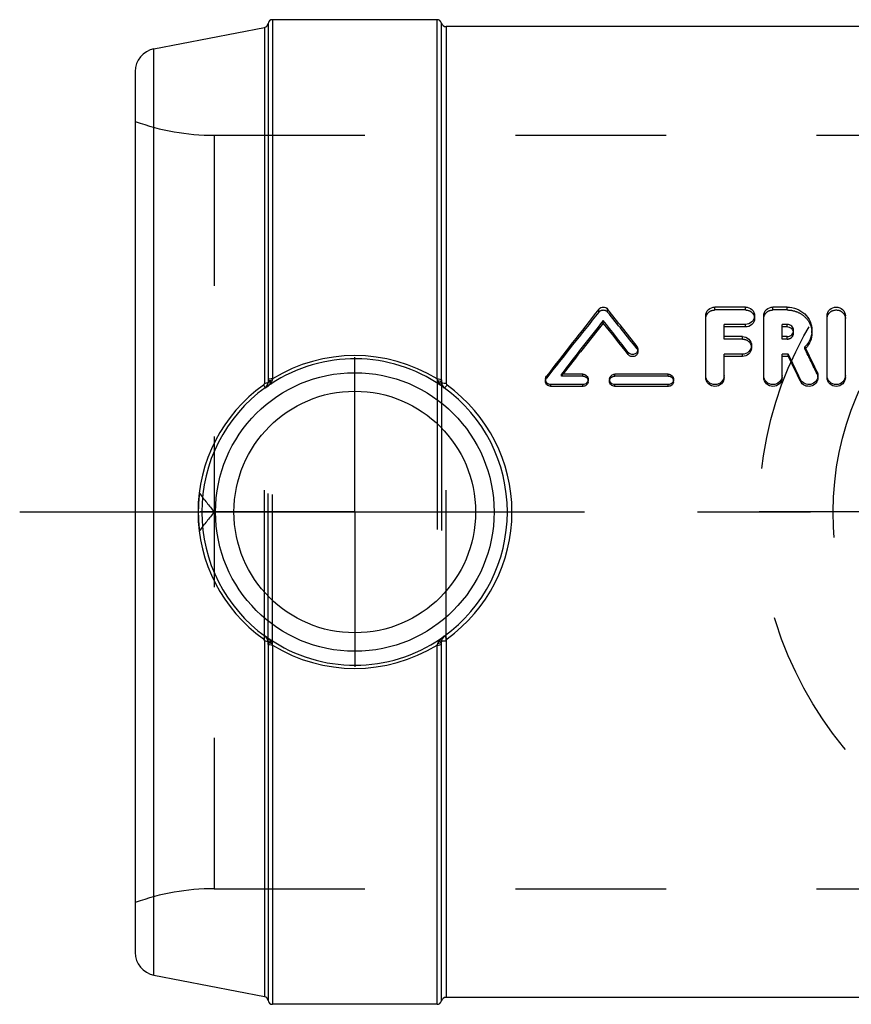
# Model space of a CAD drawing. Header units: millimetres. Extents: x 444 to 551, y 464 to 536.
# Tile 1 of 2: x 444 to 480, y 493 to 536. Entities that reach past the tile are written whole.
import ezdxf

# ---------------------------------------------------------------- set-up
doc = ezdxf.new("R2010")
doc.units = ezdxf.units.MM
doc.header["$LTSCALE"] = 65.185185
doc.linetypes.add('CENTER', pattern=[0.6, 0.375, -0.075, 0.075, -0.075])
doc.linetypes.add('HIDDEN', pattern=[0.2, 0.1, -0.1])
for name, color, linetype in [('KOERPER', 7, 'CONTINUOUS'), ('KONST.EL_MIT_GEO', 7, 'CONTINUOUS'), ('KURVEN', 7, 'CONTINUOUS')]:
    doc.layers.add(name, color=color, linetype=linetype)

msp = doc.modelspace()

# ---------------------------------------------------------------- linework, layer by layer
at = {"layer": 'KOERPER', "color": 7, "linetype": 'Continuous'}
for p, q in [((461.793, 535.921), (454.675, 535.921)), ((495.609, 535.621), (462.181, 535.621)), ((461.793, 493.321), (454.675, 493.321)), ((490.816, 493.621), (462.181, 493.621))]:
    msp.add_line(p, q, dxfattribs=at)
at = {"layer": 'KOERPER', "color": 8, "linetype": 'HIDDEN'}
msp.add_line((452.143, 530.921), (452.143, 498.321), dxfattribs=at)
at = {"layer": 'KOERPER', "color": 2, "linetype": 'CENTER'}
for q in [(458.231, 521.314), (451.538, 514.621), (458.231, 507.928), (464.924, 514.621)]:
    msp.add_line((458.231, 514.621), q, dxfattribs=at)
at = {"layer": 'KOERPER', "color": 8, "linetype": 'HIDDEN'}
for centre, radius, start, end in [((458.231, 514.621), 6.772, 173.1212, 186.8788), ((458.351, 514.621), 6.891, 173.2384, 179.9975), ((458.351, 514.621), 6.891, 180.0025, 186.7616)]:
    msp.add_arc(centre, radius, start, end, dxfattribs=at)
for points in [[(451.508, 515.432), (451.719, 515.161), (451.931, 514.891), (452.143, 514.621)], [(452.143, 514.621), (451.931, 514.351), (451.719, 514.08), (451.508, 513.81)]]:
    msp.add_open_spline(points, degree=3, dxfattribs=at)
at = {"layer": 'KONST.EL_MIT_GEO', "color": 7, "linetype": 'Continuous'}
for p, q in [((454.675, 535.921), (454.675, 520.385)), ((461.793, 520.38), (461.793, 535.921)), ((449.54, 534.66), (454.319, 535.589)), ((454.319, 535.589), (454.319, 520.19)), ((454.478, 535.753), (454.478, 520.339)), ((461.987, 520.34), (461.987, 535.771)), ((462.181, 535.621), (462.181, 520.188)), ((449.54, 494.581), (449.54, 534.66)), ((448.731, 533.679), (448.731, 495.563)), ((475.135, 523.486), (473.815, 523.486)), ((476.939, 523.486), (476.324, 523.486)), ((468.984, 522.791), (468.984, 522.908)), ((473.418, 520.521), (473.418, 523.114)), ((474.211, 522.208), (474.211, 522.74)), ((475.135, 522.74), (474.211, 522.74)), ((475.135, 522.626), (475.135, 522.74)), ((475.928, 520.521), (475.928, 523.114)), ((476.72, 522.208), (476.72, 522.74)), ((476.939, 522.74), (476.72, 522.74)), ((476.939, 522.626), (476.939, 522.74)), ((478.667, 520.521), (478.667, 523.114)), ((479.46, 520.521), (479.46, 523.114)), ((475.135, 522.626), (474.211, 522.626)), ((476.939, 522.626), (476.72, 522.626)), ((475.003, 522.208), (474.211, 522.208)), ((476.939, 522.208), (476.72, 522.208)), ((470.066, 521.431), (470.066, 521.528)), ((474.211, 520.521), (474.211, 521.449)), ((475.003, 521.449), (474.211, 521.449)), ((475.003, 521.352), (475.003, 521.449)), ((476.72, 520.521), (476.72, 521.449)), ((476.991, 521.449), (476.72, 521.449)), ((476.991, 521.352), (476.991, 521.449)), ((475.003, 521.352), (474.211, 521.352)), ((476.991, 521.352), (476.72, 521.352)), ((468.099, 520.585), (467.173, 520.585)), ((471.797, 520.585), (469.485, 520.585)), ((477.516, 520.277), (477.516, 520.357)), ((454.356, 519.983), (454.356, 519.998)), ((462.105, 519.997), (462.105, 519.983)), ((466.712, 520.056), (466.712, 520.134)), ((468.099, 520.134), (466.712, 520.134)), ((468.099, 520.056), (466.712, 520.056)), ((468.099, 520.056), (468.099, 520.134)), ((469.485, 520.056), (469.485, 520.134)), ((471.797, 520.134), (469.485, 520.134)), ((471.797, 520.056), (469.485, 520.056)), ((471.797, 520.056), (471.797, 520.134)), ((454.356, 509.243), (454.356, 509.258)), ((462.105, 509.258), (462.105, 509.245)), ((454.319, 509.051), (454.319, 493.652)), ((454.478, 508.902), (454.478, 493.488)), ((454.675, 508.857), (454.675, 493.321)), ((461.793, 493.321), (461.793, 508.862)), ((461.987, 493.471), (461.987, 508.902)), ((462.181, 509.054), (462.181, 493.621)), ((449.54, 494.581), (454.319, 493.652))]:
    msp.add_line(p, q, dxfattribs=at)
at = {"layer": 'KONST.EL_MIT_GEO', "color": 8, "linetype": 'HIDDEN'}
for p, q in [((452.143, 530.921), (491.131, 530.921)), ((468.795, 523.274), (468.795, 523.397)), ((469.172, 523.274), (469.172, 523.397)), ((473.815, 523.361), (473.815, 523.486)), ((475.135, 523.361), (473.815, 523.361)), ((475.135, 523.361), (475.135, 523.486)), ((476.324, 523.361), (476.324, 523.486)), ((476.939, 523.361), (476.324, 523.361)), ((476.939, 523.361), (476.939, 523.486)), ((475.532, 522.994), (475.532, 523.114)), ((477.22, 522.364), (477.22, 522.474)), ((478.013, 522.364), (478.013, 522.474)), ((474.211, 522.101), (474.211, 522.208)), ((475.003, 522.101), (474.211, 522.101)), ((475.003, 522.101), (475.003, 522.208)), ((476.72, 522.101), (476.72, 522.208)), ((476.939, 522.101), (476.72, 522.101)), ((476.939, 522.101), (476.939, 522.208)), ((470.437, 521.692), (470.437, 521.793)), ((470.483, 521.561), (470.483, 521.661)), ((475.399, 521.727), (475.399, 521.829)), ((477.712, 521.664), (477.712, 521.764)), ((467.173, 520.501), (467.173, 520.585)), ((467.214, 520.554), (467.239, 520.585)), ((468.099, 520.501), (468.099, 520.585)), ((469.485, 520.501), (469.485, 520.585)), ((471.797, 520.501), (471.797, 520.585)), ((478.234, 520.599), (478.234, 520.684)), ((454.319, 509.051), (454.319, 520.19)), ((454.478, 508.902), (454.478, 520.339)), ((454.675, 508.857), (454.675, 520.385)), ((461.793, 520.38), (461.793, 508.862)), ((461.987, 520.34), (461.987, 508.902)), ((462.181, 509.054), (462.181, 520.188)), ((466.481, 520.36), (466.481, 520.279)), ((466.527, 520.412), (466.527, 520.495)), ((467.173, 520.501), (467.214, 520.554)), ((468.099, 520.501), (467.173, 520.501)), ((468.33, 520.279), (468.33, 520.36)), ((469.254, 520.36), (469.254, 520.279)), ((471.797, 520.501), (469.485, 520.501)), ((472.028, 520.279), (472.028, 520.36)), ((473.418, 520.438), (473.418, 520.521)), ((474.211, 520.438), (474.211, 520.521)), ((475.928, 520.438), (475.928, 520.521)), ((476.72, 520.438), (476.72, 520.521)), ((478.271, 520.438), (478.271, 520.521)), ((478.667, 520.438), (478.667, 520.521)), ((479.46, 520.438), (479.46, 520.521)), ((452.143, 498.321), (491.131, 498.321))]:
    msp.add_line(p, q, dxfattribs=at)
at = {"layer": 'KONST.EL_MIT_GEO', "color": 2, "linetype": 'CENTER'}
msp.add_line((443.731, 514.621), (500.352, 514.621), dxfattribs=at)
at = {"layer": 'KONST.EL_MIT_GEO', "color": 7, "linetype": 'Continuous'}
for radius in [6.027, 5.227]:
    msp.add_circle((458.231, 514.621), radius, dxfattribs=at)
for centre, radius, start, end in [((454.675, 535.721), 0.2, 90, 170.6685), ((461.793, 535.721), 0.2, 14.4765, 90), ((454.281, 535.786), 0.2, 280.9996, 350.666), ((462.181, 535.821), 0.2, 194.4785, 270), ((449.731, 533.679), 1, 101, 180), ((617.71, 404.665), 190.454, 141.43411, 142.5424), ((324.594, 408.078), 184.936, 37.94401, 38.57686), ((619.23, 403.941), 191.643, 141.62724, 142.50776), ((616.347, 404.437), 189.007, 141.23039, 142.08307), ((321.77, 406.316), 187.792, 37.84367, 38.37893), ((324.333, 406.593), 185.542, 38.2381, 38.77514), ((475.049, 521.727), 0.35, 354.9008, 359.9938), ((285.082, 428.504), 213.232, 25.51641, 25.84171), ((289.022, 429.982), 209.829, 25.61163, 25.93917), ((476.987, 522.405), 1.038, 317.0085, 318.5205), ((458.231, 514.692), 6.558, 55.407, 123.525), ((458.231, 514.577), 6.81, 58.4546, 121.4724), ((289.448, 429.224), 208.95, 25.83377, 26.16194), ((454.18, 520.242), 0.3, 305.7852, 348.208), ((458.243, 514.667), 6.585, 123.4928, 126.1718), ((454.139, 520.247), 0.341, 311.3606, 348.7538), ((461.322, 520.342), 6.844, 180.025, 180.8958), ((459.702, 518.548), 5.352, 159.9225, 160.6794), ((459.96, 519.709), 1.953, 17.9242, 20.1059), ((462.473, 520.659), 0.751, 215.8319, 217.4569), ((457.769, 520.344), 4.218, 358.4368, 359.1703), ((458.038, 520.34), 3.949, 359.1807, 359.9974), ((462.323, 520.247), 0.342, 196.6247, 227.1253), ((462.281, 520.24), 0.3, 197.5645, 234.123), ((462.181, 520.927), 0.739, 267.6782, 269.9966), ((466.703, 520.36), 0.223, 168.7488, 179.9808), ((468.114, 520.279), 0.215, 348.5372, 359.987), ((469.475, 520.36), 0.221, 170.0454, 179.995), ((471.813, 520.279), 0.215, 348.5372, 359.987), ((458.193, 514.616), 6.746, 125.4851, 179.9624), ((458.236, 514.626), 6.627, 125.8366, 180.0481), ((453.475, 521.152), 1.464, 307.0056, 307.7704), ((454.145, 520.24), 0.333, 309.4375, 311.3105), ((458.221, 514.671), 6.58, 53.8279, 55.4441), ((462.318, 520.242), 0.335, 227.1526, 230.541), ((458.178, 514.626), 6.654, 359.9586, 53.8232), ((461.348, 520.791), 1.111, 320.5088, 321.9637), ((458.263, 514.616), 6.769, 0.0389, 54.2009), ((458.193, 514.625), 6.746, 180.0376, 234.515), ((458.236, 514.615), 6.627, 179.9519, 234.1634), ((458.178, 514.616), 6.654, 306.1768, 0.0414), ((458.263, 514.625), 6.769, 305.7991, 359.9612), ((458.239, 514.569), 6.579, 233.8282, 235.654), ((454.18, 508.999), 0.3, 11.7611, 54.2089), ((454.141, 508.995), 0.34, 11.1869, 50.4837), ((458.231, 514.549), 6.558, 235.6177, 304.5929), ((458.223, 514.569), 6.578, 304.5562, 306.1721), ((462.282, 509.002), 0.301, 125.877, 162.4263), ((462.321, 508.997), 0.339, 131.4947, 163.3597), ((462.988, 508.088), 1.466, 127.0101, 127.8047), ((462.317, 509.001), 0.333, 129.4523, 131.4862), ((461.349, 508.452), 1.109, 38.0331, 39.4895), ((461.95, 508.892), 7.472, 179.1227, 179.6473), ((460.571, 508.903), 6.093, 179.6696, 180.0043), ((454.107, 508.665), 0.606, 31.7574, 34.011), ((459.763, 510.716), 5.417, 199.3246, 200.0727), ((458.231, 514.665), 6.81, 238.528, 301.5451), ((459.985, 509.524), 1.926, 339.8788, 342.0911), ((457.924, 508.901), 4.063, 0.0179, 1.5732), ((462.181, 508.315), 0.739, 90.0029, 92.3211), ((449.731, 495.563), 1, 180, 259), ((454.281, 493.456), 0.2, 9.3333, 79.0004), ((454.675, 493.521), 0.2, 189.3323, 270), ((461.793, 493.521), 0.2, 270, 345.5233), ((462.181, 493.421), 0.2, 90, 165.5217)]:
    msp.add_arc(centre, radius, start, end, dxfattribs=at)
at = {"layer": 'KONST.EL_MIT_GEO', "color": 8, "linetype": 'HIDDEN'}
for centre, radius, start, end in [((452.143, 540.921), 10, 250.0516, 270), ((615.095, 404.96), 188.153, 141.03723, 142.14929), ((327.103, 408.337), 182.74, 38.33879, 38.9737), ((476.973, 522.364), 0.247, 0.0182, 12.9058), ((476.968, 522.422), 1.063, 314.4365, 317.0031), ((293.305, 430.683), 205.63, 25.92984, 26.26025), ((452.143, 488.321), 10, 90, 109.9484)]:
    msp.add_arc(centre, radius, start, end, dxfattribs=at)
at = {"layer": 'KONST.EL_MIT_GEO', "color": 7, "linetype": 'Continuous'}
for points, knots in [([(468.795, 523.397), (468.839, 523.452), (468.984, 523.52), (469.129, 523.452), (469.172, 523.397)], [0, 0, 0, 0, 0.500068, 1, 1, 1, 1]), ([(473.418, 523.114), (473.418, 523.21), (473.509, 523.413), (473.715, 523.486), (473.815, 523.486)], [0, 0, 0, 0, 0.49009, 1, 1, 1, 1]), ([(475.135, 523.486), (475.235, 523.486), (475.441, 523.412), (475.532, 523.21), (475.532, 523.114)], [0, 0, 0, 0, 0.510375, 1, 1, 1, 1]), ([(475.928, 523.114), (475.928, 523.21), (476.019, 523.413), (476.224, 523.486), (476.324, 523.486)], [0, 0, 0, 0, 0.49009, 1, 1, 1, 1]), ([(476.939, 523.486), (477.079, 523.486), (477.359, 523.434), (477.716, 523.212), (477.956, 522.876), (478.013, 522.606), (478.013, 522.474)], [0, 0, 0, 0, 0.257555, 0.510092, 0.75637, 1, 1, 1, 1]), ([(478.667, 523.114), (478.667, 523.21), (478.759, 523.413), (479.063, 523.523), (479.367, 523.413), (479.46, 523.21), (479.46, 523.114)], [0, 0, 0, 0, 0.245222, 0.499572, 0.754004, 1, 1, 1, 1]), ([(475.532, 523.114), (475.532, 523.018), (475.441, 522.815), (475.236, 522.74), (475.135, 522.74)], [0, 0, 0, 0, 0.489158, 1, 1, 1, 1]), ([(475.532, 522.994), (475.532, 522.899), (475.44, 522.698), (475.235, 522.626), (475.135, 522.626)], [0, 0, 0, 0, 0.486661, 1, 1, 1, 1]), ([(477.22, 522.474), (477.22, 522.543), (477.157, 522.687), (477.011, 522.74), (476.939, 522.74)], [0, 0, 0, 0, 0.490664, 1, 1, 1, 1]), ([(476.939, 522.208), (477.01, 522.208), (477.157, 522.261), (477.22, 522.406), (477.22, 522.474)], [0, 0, 0, 0, 0.508195, 1, 1, 1, 1]), ([(477.214, 522.419), (477.204, 522.462), (477.16, 522.544), (477.081, 522.594), (477.038, 522.609)], [0, 0, 0, 0, 0.492096, 1, 1, 1, 1]), ([(478.013, 522.474), (478.013, 522.344), (477.958, 522.08), (477.806, 521.857), (477.712, 521.764)], [0, 0, 0, 0, 0.495396, 1, 1, 1, 1]), ([(478.013, 522.364), (478.013, 522.247), (477.968, 522.011), (477.842, 521.806), (477.764, 521.718)], [0, 0, 0, 0, 0.495496, 1, 1, 1, 1]), ([(475.003, 522.208), (475.104, 522.208), (475.311, 522.131), (475.399, 521.926), (475.399, 521.829)], [0, 0, 0, 0, 0.508017, 1, 1, 1, 1]), ([(470.483, 521.661), (470.483, 521.615), (470.451, 521.52), (470.328, 521.436), (470.179, 521.434), (470.095, 521.491), (470.066, 521.528)], [0, 0, 0, 0, 0.244742, 0.494166, 0.74953, 1, 1, 1, 1]), ([(470.483, 521.561), (470.483, 521.516), (470.45, 521.423), (470.328, 521.34), (470.179, 521.338), (470.095, 521.394), (470.066, 521.431)], [0, 0, 0, 0, 0.242954, 0.492552, 0.749297, 1, 1, 1, 1]), ([(475.399, 521.829), (475.399, 521.731), (475.311, 521.526), (475.104, 521.449), (475.003, 521.449)], [0, 0, 0, 0, 0.491616, 1, 1, 1, 1]), ([(475.398, 521.696), (475.39, 521.605), (475.293, 521.42), (475.099, 521.352), (475.003, 521.352)], [0, 0, 0, 0, 0.489713, 1, 1, 1, 1]), ([(468.099, 520.585), (468.158, 520.585), (468.279, 520.539), (468.33, 520.417), (468.33, 520.36)], [0, 0, 0, 0, 0.504882, 1, 1, 1, 1]), ([(469.258, 520.398), (469.267, 520.449), (469.325, 520.548), (469.433, 520.585), (469.485, 520.585)], [0, 0, 0, 0, 0.497207, 1, 1, 1, 1]), ([(471.797, 520.585), (471.856, 520.585), (471.977, 520.539), (472.028, 520.417), (472.028, 520.36)], [0, 0, 0, 0, 0.504882, 1, 1, 1, 1]), ([(454.319, 520.19), (454.352, 520.192), (454.404, 520.199), (454.458, 520.214), (454.473, 520.228)], [0, 0, 0, 0, 0.612598, 1, 1, 1, 1]), ([(454.622, 520.258), (454.606, 520.231), (454.534, 520.133), (454.443, 520.051), (454.372, 519.995)], [0, 0, 0, 0, 0.254158, 1, 1, 1, 1]), ([(454.473, 520.228), (454.475, 520.229), (454.477, 520.232), (454.478, 520.234), (454.479, 520.235)], [0, 0, 0, 0, 0.530188, 1, 1, 1, 1]), ([(454.622, 520.258), (454.604, 520.258), (454.549, 520.254), (454.483, 520.219), (454.474, 520.181)], [0, 0, 0, 0, 0.318246, 1, 1, 1, 1]), ([(454.675, 520.385), (454.632, 520.385), (454.572, 520.38), (454.507, 520.361), (454.483, 520.348), (454.478, 520.339)], [0, 0, 0, 0, 0.630366, 0.857804, 1, 1, 1, 1]), ([(454.652, 520.318), (454.612, 520.315), (454.549, 520.303), (454.486, 520.261), (454.479, 520.235)], [0, 0, 0, 0, 0.602321, 1, 1, 1, 1]), ([(461.793, 520.38), (461.834, 520.38), (461.899, 520.374), (461.969, 520.358), (461.987, 520.34)], [0, 0, 0, 0, 0.615205, 1, 1, 1, 1]), ([(461.818, 520.31), (461.855, 520.306), (461.916, 520.292), (461.975, 520.253), (461.986, 520.229)], [0, 0, 0, 0, 0.587389, 1, 1, 1, 1]), ([(461.864, 520.22), (461.88, 520.22), (461.93, 520.215), (461.984, 520.183), (461.995, 520.15)], [0, 0, 0, 0, 0.304411, 1, 1, 1, 1]), ([(461.986, 520.229), (461.999, 520.213), (462.06, 520.197), (462.115, 520.19), (462.151, 520.188)], [0, 0, 0, 0, 0.376019, 1, 1, 1, 1]), ([(466.712, 520.134), (466.653, 520.134), (466.531, 520.181), (466.481, 520.302), (466.481, 520.36)], [0, 0, 0, 0, 0.504433, 1, 1, 1, 1]), ([(466.712, 520.056), (466.653, 520.056), (466.532, 520.102), (466.481, 520.222), (466.481, 520.279)], [0, 0, 0, 0, 0.506937, 1, 1, 1, 1]), ([(468.33, 520.36), (468.33, 520.302), (468.279, 520.181), (468.157, 520.134), (468.099, 520.134)], [0, 0, 0, 0, 0.496234, 1, 1, 1, 1]), ([(468.326, 520.236), (468.315, 520.186), (468.256, 520.091), (468.15, 520.056), (468.099, 520.056)], [0, 0, 0, 0, 0.495568, 1, 1, 1, 1]), ([(469.485, 520.134), (469.427, 520.134), (469.305, 520.181), (469.254, 520.302), (469.254, 520.36)], [0, 0, 0, 0, 0.504627, 1, 1, 1, 1]), ([(469.485, 520.056), (469.427, 520.056), (469.306, 520.102), (469.254, 520.222), (469.254, 520.279)], [0, 0, 0, 0, 0.507132, 1, 1, 1, 1]), ([(472.028, 520.36), (472.028, 520.302), (471.977, 520.181), (471.856, 520.134), (471.797, 520.134)], [0, 0, 0, 0, 0.496234, 1, 1, 1, 1]), ([(472.024, 520.236), (472.014, 520.186), (471.954, 520.091), (471.848, 520.056), (471.797, 520.056)], [0, 0, 0, 0, 0.495568, 1, 1, 1, 1]), ([(474.211, 520.521), (474.211, 520.422), (474.123, 520.215), (473.815, 520.093), (473.507, 520.214), (473.418, 520.421), (473.418, 520.521)], [0, 0, 0, 0, 0.247951, 0.499567, 0.751286, 1, 1, 1, 1]), ([(474.211, 520.438), (474.211, 520.34), (474.121, 520.134), (473.815, 520.017), (473.508, 520.134), (473.418, 520.34), (473.418, 520.438)], [0, 0, 0, 0, 0.2467, 0.499564, 0.752538, 1, 1, 1, 1]), ([(476.72, 520.521), (476.72, 520.422), (476.632, 520.215), (476.325, 520.093), (476.016, 520.214), (475.928, 520.421), (475.928, 520.521)], [0, 0, 0, 0, 0.247951, 0.499567, 0.751286, 1, 1, 1, 1]), ([(476.72, 520.438), (476.72, 520.34), (476.631, 520.134), (476.325, 520.017), (476.018, 520.134), (475.928, 520.34), (475.928, 520.438)], [0, 0, 0, 0, 0.2467, 0.499564, 0.752538, 1, 1, 1, 1]), ([(478.271, 520.521), (478.271, 520.436), (478.207, 520.258), (477.967, 520.114), (477.688, 520.145), (477.553, 520.279), (477.516, 520.357)], [0, 0, 0, 0, 0.246283, 0.49742, 0.749626, 1, 1, 1, 1]), ([(478.271, 520.438), (478.271, 520.353), (478.206, 520.177), (477.967, 520.036), (477.689, 520.066), (477.553, 520.199), (477.516, 520.277)], [0, 0, 0, 0, 0.244638, 0.496283, 0.749921, 1, 1, 1, 1]), ([(479.46, 520.521), (479.46, 520.422), (479.371, 520.215), (479.064, 520.093), (478.756, 520.214), (478.667, 520.421), (478.667, 520.521)], [0, 0, 0, 0, 0.247951, 0.499567, 0.751286, 1, 1, 1, 1]), ([(479.46, 520.438), (479.46, 520.34), (479.37, 520.134), (479.064, 520.017), (478.757, 520.134), (478.667, 520.34), (478.667, 520.438)], [0, 0, 0, 0, 0.2467, 0.499564, 0.752538, 1, 1, 1, 1]), ([(454.277, 520.109), (454.287, 520.096), (454.312, 520.06), (454.339, 520.024), (454.355, 520.001)], [0, 0, 0, 0, 0.360271, 1, 1, 1, 1]), ([(462.105, 519.997), (462.11, 519.995), (462.124, 520.002), (462.157, 520.029), (462.185, 520.061), (462.205, 520.084)], [0, 0, 0, 0, 0.103666, 0.31176, 1, 1, 1, 1]), ([(454.277, 509.132), (454.287, 509.145), (454.312, 509.182), (454.339, 509.217), (454.355, 509.241)], [0, 0, 0, 0, 0.360368, 1, 1, 1, 1]), ([(461.864, 509.022), (461.88, 509.022), (461.93, 509.027), (461.984, 509.058), (461.995, 509.092)], [0, 0, 0, 0, 0.304402, 1, 1, 1, 1]), ([(462.105, 509.245), (462.11, 509.247), (462.124, 509.239), (462.157, 509.213), (462.185, 509.181), (462.205, 509.157)], [0, 0, 0, 0, 0.103662, 0.31173, 1, 1, 1, 1]), ([(454.319, 509.051), (454.352, 509.05), (454.404, 509.043), (454.458, 509.028), (454.473, 509.014)], [0, 0, 0, 0, 0.612602, 1, 1, 1, 1]), ([(454.473, 509.014), (454.475, 509.012), (454.477, 509.01), (454.478, 509.008), (454.479, 509.006)], [0, 0, 0, 0, 0.530198, 1, 1, 1, 1]), ([(454.622, 508.984), (454.604, 508.984), (454.549, 508.988), (454.483, 509.022), (454.474, 509.061)], [0, 0, 0, 0, 0.318261, 1, 1, 1, 1]), ([(454.675, 508.857), (454.632, 508.857), (454.572, 508.861), (454.507, 508.88), (454.483, 508.894), (454.478, 508.902)], [0, 0, 0, 0, 0.630364, 0.857802, 1, 1, 1, 1]), ([(454.652, 508.924), (454.612, 508.927), (454.549, 508.939), (454.486, 508.981), (454.479, 509.006)], [0, 0, 0, 0, 0.602336, 1, 1, 1, 1]), ([(461.793, 508.862), (461.834, 508.862), (461.899, 508.868), (461.969, 508.884), (461.987, 508.902)], [0, 0, 0, 0, 0.615206, 1, 1, 1, 1]), ([(461.818, 508.932), (461.855, 508.936), (461.916, 508.95), (461.975, 508.988), (461.986, 509.012)], [0, 0, 0, 0, 0.587427, 1, 1, 1, 1]), ([(461.986, 509.012), (461.999, 509.029), (462.06, 509.045), (462.115, 509.052), (462.151, 509.053)], [0, 0, 0, 0, 0.37602, 1, 1, 1, 1])]:
    msp.add_open_spline(points, degree=3, knots=knots, dxfattribs=at)
at = {"layer": 'KONST.EL_MIT_GEO', "color": 8, "linetype": 'HIDDEN'}
for points, knots in [([(468.795, 523.274), (468.839, 523.327), (468.984, 523.394), (469.128, 523.327), (469.172, 523.274)], [0, 0, 0, 0, 0.500068, 1, 1, 1, 1]), ([(473.418, 522.994), (473.418, 523.089), (473.511, 523.29), (473.715, 523.361), (473.815, 523.361)], [0, 0, 0, 0, 0.487588, 1, 1, 1, 1]), ([(475.135, 523.361), (475.235, 523.361), (475.44, 523.29), (475.532, 523.089), (475.532, 522.994)], [0, 0, 0, 0, 0.512878, 1, 1, 1, 1]), ([(475.928, 522.994), (475.928, 523.089), (476.02, 523.29), (476.224, 523.361), (476.324, 523.361)], [0, 0, 0, 0, 0.487588, 1, 1, 1, 1]), ([(476.939, 523.361), (477.079, 523.361), (477.358, 523.31), (477.715, 523.092), (477.956, 522.76), (478.013, 522.494), (478.013, 522.364)], [0, 0, 0, 0, 0.259174, 0.512409, 0.758031, 1, 1, 1, 1]), ([(478.667, 522.994), (478.667, 523.089), (478.761, 523.29), (479.063, 523.397), (479.365, 523.291), (479.46, 523.09), (479.46, 522.994)], [0, 0, 0, 0, 0.243972, 0.499569, 0.755255, 1, 1, 1, 1]), ([(476.939, 522.101), (477.01, 522.101), (477.156, 522.153), (477.22, 522.296), (477.22, 522.364)], [0, 0, 0, 0, 0.510696, 1, 1, 1, 1]), ([(475.003, 522.101), (475.104, 522.101), (475.31, 522.027), (475.399, 521.823), (475.399, 521.727)], [0, 0, 0, 0, 0.510524, 1, 1, 1, 1]), ([(468.099, 520.501), (468.157, 520.501), (468.278, 520.456), (468.33, 520.336), (468.33, 520.279)], [0, 0, 0, 0, 0.50739, 1, 1, 1, 1]), ([(469.254, 520.279), (469.254, 520.336), (469.306, 520.456), (469.427, 520.501), (469.485, 520.501)], [0, 0, 0, 0, 0.493468, 1, 1, 1, 1]), ([(471.797, 520.501), (471.856, 520.501), (471.977, 520.456), (472.028, 520.336), (472.028, 520.279)], [0, 0, 0, 0, 0.50739, 1, 1, 1, 1])]:
    msp.add_open_spline(points, degree=3, knots=knots, dxfattribs=at)
at = {"layer": 'KONST.EL_MIT_GEO', "color": 7, "linetype": 'Continuous'}
for points in [[(477.038, 522.609), (477.007, 522.62), (476.973, 522.626), (476.939, 522.626)], [(470.437, 521.793), (470.465, 521.757), (470.483, 521.707), (470.483, 521.661)], [(478.234, 520.684), (478.258, 520.634), (478.271, 520.577), (478.271, 520.521)], [(454.319, 520.19), (454.319, 520.16), (454.302, 520.127), (454.277, 520.109)], [(454.479, 520.235), (454.479, 520.217), (454.478, 520.199), (454.474, 520.181)], [(454.652, 520.318), (454.644, 520.297), (454.634, 520.277), (454.622, 520.258)], [(461.864, 520.22), (461.845, 520.247), (461.828, 520.278), (461.818, 520.31)], [(462.105, 519.983), (462.021, 520.047), (461.941, 520.119), (461.877, 520.203)], [(461.995, 520.15), (461.987, 520.175), (461.984, 520.203), (461.986, 520.229)], [(462.181, 520.188), (462.181, 520.157), (462.198, 520.124), (462.222, 520.106)], [(466.485, 520.403), (466.492, 520.436), (466.506, 520.468), (466.527, 520.495)], [(454.277, 509.132), (454.302, 509.115), (454.319, 509.082), (454.319, 509.051)], [(454.356, 509.258), (454.452, 509.186), (454.543, 509.103), (454.609, 509.004)], [(461.864, 509.022), (461.926, 509.107), (462.005, 509.181), (462.089, 509.246)], [(461.986, 509.012), (461.984, 509.039), (461.987, 509.066), (461.995, 509.092)], [(462.222, 509.135), (462.198, 509.117), (462.181, 509.084), (462.181, 509.054)], [(454.474, 509.061), (454.478, 509.043), (454.479, 509.024), (454.479, 509.006)], [(454.622, 508.984), (454.634, 508.965), (454.644, 508.945), (454.652, 508.924)], [(461.818, 508.932), (461.828, 508.964), (461.845, 508.994), (461.864, 509.022)]]:
    msp.add_open_spline(points, degree=3, dxfattribs=at)
at = {"layer": 'KONST.EL_MIT_GEO', "color": 8, "linetype": 'HIDDEN'}
for points in [[(470.437, 521.692), (470.465, 521.656), (470.483, 521.608), (470.483, 521.561)], [(478.234, 520.599), (478.258, 520.549), (478.271, 520.493), (478.271, 520.438)], [(466.481, 520.279), (466.481, 520.326), (466.498, 520.375), (466.527, 520.412)]]:
    msp.add_open_spline(points, degree=3, dxfattribs=at)
at = {"layer": 'KURVEN', "color": 8, "linetype": 'HIDDEN'}
msp.add_line((507.731, 514.621), (475.731, 514.621), dxfattribs=at)
for radius in [16, 12.8]:
    msp.add_circle((491.731, 514.621), radius, dxfattribs=at)

doc.saveas('drawing.dxf')
